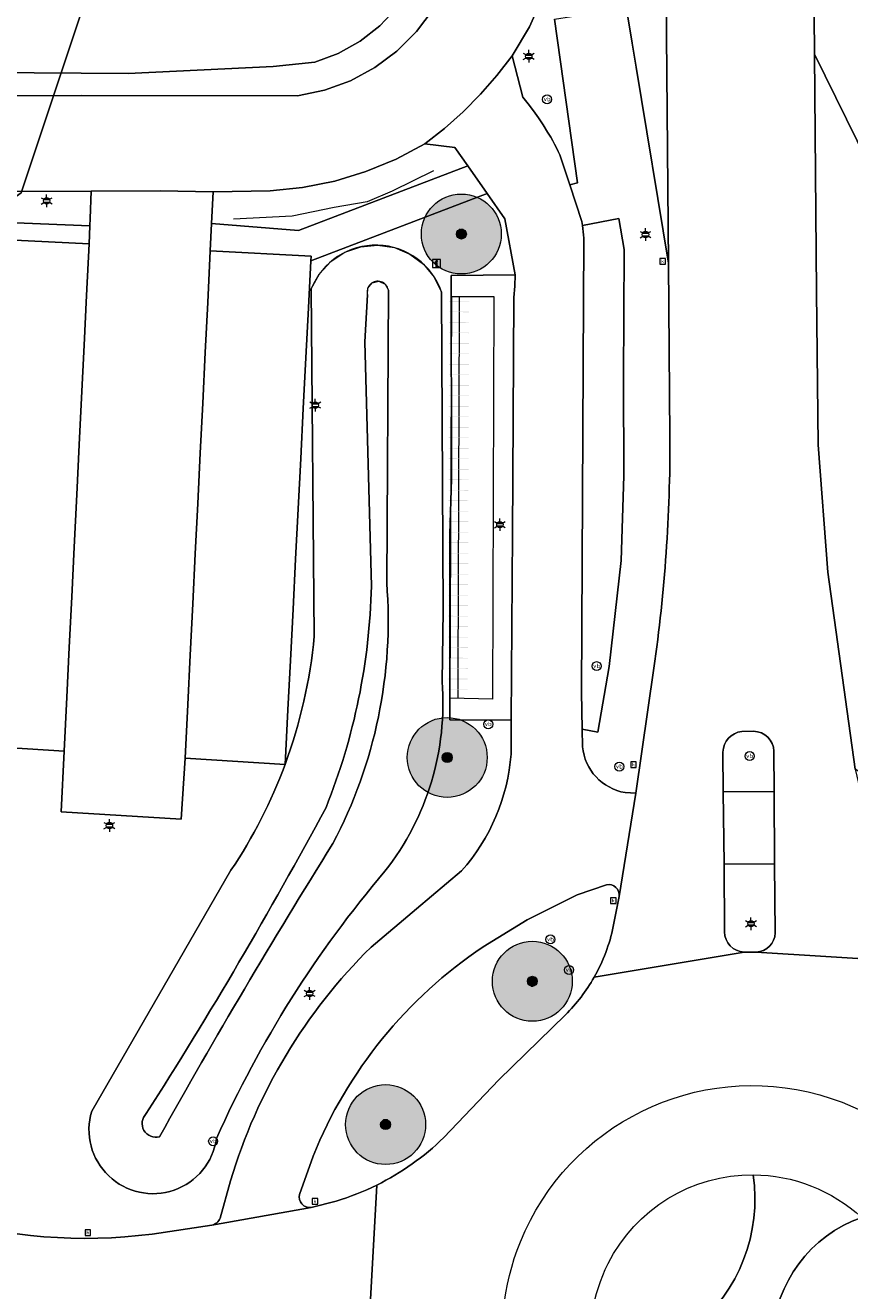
# Model space of a CAD drawing. Header units: metres. Extents: x 163543 to 168130, y 402678 to 405437.
# Tile 250 of 256: x 167478 to 167519, y 405027 to 405090. Entities that reach past the tile are written whole.
import ezdxf
from ezdxf.enums import TextEntityAlignment as Align

# ---------------------------------------------------------------- set-up
doc = ezdxf.new("R2010")
doc.units = ezdxf.units.M
doc.layers.get('0').update_dxf_attribs({"lineweight": 25})
for name, color, linetype, lineweight in [('X-CA190022.004-UO-BGT_Ondergrond$0$GE_203_VGOHaag_Lijn_GEM', 253, 'X-CA190022.004-UO-BGT_Ondergrond$0$Heg', 9), ('X-CA190022.004-UO-BGT_Ondergrond$0$GE_231_Fietsenrek_Lijn_GEM', 253, 'Continuous', 9), ('X-CA190022.004-UO-BGT_Ondergrond$0$GE_244_Taludlijn_Lijn_GEM', 253, 'Continuous', 9), ('X-CA190022.004-UO-BGT_Ondergrond$0$GE_301_WGDOVbaan_Vlak_GEM', 253, 'Continuous', 9), ('X-CA190022.004-UO-BGT_Ondergrond$0$GE_314_WGDRijbaanLokaleweg_Vlak_GEM', 253, 'Continuous', 9), ('X-CA190022.004-UO-BGT_Ondergrond$0$GE_316_WGDFietspad_Vlak_GEM', 253, 'Continuous', 9), ('X-CA190022.004-UO-BGT_Ondergrond$0$GE_317_WGDVoetpad_Vlak_GEM', 253, 'Continuous', 9), ('X-CA190022.004-UO-BGT_Ondergrond$0$GE_320_WGDParkeervlak_Vlak_GEM', 253, 'Continuous', 9), ('X-CA190022.004-UO-BGT_Ondergrond$0$GE_353_OWGVerkeerseiland_openverharding_GEM', 253, 'Continuous', 9), ('X-CA190022.004-UO-BGT_Ondergrond$0$GE_354_OWGVerkeerseiland_halfverhard_Vlak_GEM', 253, 'Continuous', 9), ('X-CA190022.004-UO-BGT_Ondergrond$0$GE_363_OWGBerm_openverharding_Vlak_GEM', 253, 'Continuous', 9), ('X-CA190022.004-UO-BGT_Ondergrond$0$GE_364_OWGBerm_halfverhard_Vlak_GEM', 253, 'Continuous', 9), ('X-CA190022.004-UO-BGT_Ondergrond$0$GE_367_OWGBerm_groenvoorziening_grasenk_GEM', 253, 'Continuous', 9), ('X-CA190022.004-UO-BGT_Ondergrond$0$GE_477_BTDGroenvoorziening_Vlak_GEM', 253, 'Continuous', 9), ('X-CA190022.004-UO-BGT_Ondergrond$0$GE_491_VGOHaag_Inrichtend_Vlak_GEM', 253, 'Continuous', 9), ('X-CA190022.004-UO-BGT_Ondergrond$0$GE_632_GBILuifel_Inrichtend_Vlak_GEM', 253, 'Continuous', 9), ('X-CA190022.004-UO-BGT_Ondergrond$0$GE_811_BRDInformatiebord_Punt_GEM', 253, 'Continuous', 9), ('X-CA190022.004-UO-BGT_Ondergrond$0$GE_814_BRDVerkeersbord_Punt_GEM', 253, 'Continuous', 9), ('X-CA190022.004-UO-BGT_Ondergrond$0$GE_861_PALLichtmast_Punt_GEM', 253, 'Continuous', 9), ('X-CA190022.004-UO-BGT_Ondergrond$0$GE_886_PutKolk_Punt_GEM', 253, 'Continuous', 9), ('X-CA190022.004-UO-BGT_Ondergrond$0$N-WE-IE-MEUBILAIR_WEGMEUBILAIR_VERKEERSBORD-S', 253, 'Continuous', 9), ('X-CA190022.004-UO-DWM_Beplanting$0$B-WE-GR-BOOM-S AFKOMSTIG UIT BGT', 252, 'Continuous', 0), ('X-CA190022.004-UO-KAD_Percelen$0$B-WE-KG-GRENS_PERCEEL-GV', 150, 'Continuous', 9)]:
    doc.layers.add(name, color=color, linetype=linetype, lineweight=lineweight)
doc.layers.add('X-CA190022.004-UO-DWM_Beplanting$0$B-WE-GR-BOOM-S AFKOMSTIG UIT BOMENBESTAND GEMEENTE', color=252, linetype='Continuous')
doc.layers.add('X-CA190022.004-UO-DWM_Beplanting$0$N-GV-GR-GRAS-A-200', color=7, linetype='Continuous')
doc.styles.add('X-CA190022.004-UO-BGT_Ondergrond$0$NLCS-ISO', font='NLCS-ISO.ttf')
doc.linetypes.add('X-CA190022.004-UO-BGT_Ondergrond$0$Heg', pattern='A,5,-1.5,[2,dgnlstyle-meierijstad.shx,S=0.007937,R=45,X=0,Y=0],-1.5', length=8)

# ---------------------------------------------------------------- blocks, each defined once
blk = doc.blocks.new('X-CA190022.004-UO-BGT_Ondergrond$0$SRI-KOLK-SO')
at = {"color": 0, "linetype": 'ByBlock', "lineweight": 18}
blk.add_lwpolyline([(-1.125, -1.125), (1.125, -1.125), (1.125, 1.125), (-1.125, 1.125)], close=True, dxfattribs=at)
at = {"color": 0, "linetype": 'ByBlock', "lineweight": 18, "style": 'X-CA190022.004-UO-BGT_Ondergrond$0$NLCS-ISO'}
blk.add_text('k', height=1.5, dxfattribs=at).set_placement((0, 0), align=Align.MIDDLE_CENTER)
blk = doc.blocks.new('X-CA190022.004-UO-BGT_Ondergrond$0$IMGEOKolk')
at = {"xscale": 5, "yscale": 5, "zscale": 5}
blk.add_blockref('X-CA190022.004-UO-BGT_Ondergrond$0$SRI-KOLK-SO', (0, 0), dxfattribs=at)
blk = doc.blocks.new('X-CA190022.004-UO-BGT_Ondergrond$0$N-SIE-WEG_LICHTMAST-SO')
h = blk.add_hatch(color=256)
h.paths.add_polyline_path([(1.16, 0.5, 0.658505), (-1.16, 0.5)])
h.paths.add_polyline_path([(-1.16, -0.5, 0.658505), (1.16, -0.5)])
at = {"flags": 128}
for points in [[(-2.19, 1.27), (-1.1, 0.63)], [(-1.16, 0.5), (1.16, 0.5)], [(0, 1.27), (0, 2.53)], [(1.1, 0.63), (2.19, 1.27)], [(-2.19, -1.27), (-1.1, -0.63)], [(-1.16, -0.5), (1.16, -0.5)], [(0, -1.27), (0, -2.53)], [(2.19, -1.27), (1.1, -0.63)]]:
    blk.add_lwpolyline(points, dxfattribs=at)
at = {"ltscale": 0.5}
blk.add_circle((0, 0), 1.27, dxfattribs=at)
at = {"style": 'X-CA190022.004-UO-BGT_Ondergrond$0$NLCS-ISO'}
blk.add_attdef('TYPE', text='', height=1.8, dxfattribs=at).set_placement((0, 2.53), align=Align.BOTTOM_CENTER)
blk = doc.blocks.new('X-CA190022.004-UO-BGT_Ondergrond$0$IMGEOLichtmastpaal')
at = {"xscale": 5, "yscale": 5, "zscale": 5}
blk.add_blockref('X-CA190022.004-UO-BGT_Ondergrond$0$N-SIE-WEG_LICHTMAST-SO', (0, 6.4), dxfattribs=at)
blk = doc.blocks.new('X-CA190022.004-UO-BGT_Ondergrond$0$SIE-WEG_PAAL_VERKEERSBORD-SO')
at = {"linetype": 'ByBlock', "lineweight": 18}
blk.add_circle((0, 0), 1.5, dxfattribs=at)
at = {"linetype": 'ByBlock', "lineweight": 18, "style": 'X-CA190022.004-UO-BGT_Ondergrond$0$NLCS-ISO'}
blk.add_text('vb', height=1.5, dxfattribs=at).set_placement((0, 0.13), align=Align.MIDDLE_CENTER)
blk = doc.blocks.new('X-CA190022.004-UO-BGT_Ondergrond$0$IMGEOVerkeersbord')
at = {"xscale": 5, "yscale": 5, "zscale": 5}
blk.add_blockref('X-CA190022.004-UO-BGT_Ondergrond$0$SIE-WEG_PAAL_VERKEERSBORD-SO', (0, 0), dxfattribs=at)
blk = doc.blocks.new('X-CA190022.004-UO-BGT_Ondergrond$0$SIE-WEG_VERKEERSBORD_INFORMATIE-SO')
at = {"linetype": 'ByBlock', "lineweight": 18}
h = blk.add_hatch(color=0, dxfattribs=at)
h.dxf.hatch_style = 1
h.paths.add_polyline_path([(0.32, 0.49), (-0.82, 0.49), (-0.82, 0.19), (-0.32, 0.19), (-0.32, -1.62), (0.32, -1.62)])
h = blk.add_hatch(color=0, dxfattribs=at)
h.dxf.hatch_style = 1
edge = h.paths.add_edge_path()
edge.add_arc((0, 1.25), 0.373, 0, 360)
at = {"color": 0, "linetype": 'ByBlock', "lineweight": 18}
for points in [[(-2, -2), (2, -2), (2, 2), (-2, 2)], [(0.32, 0.49), (-0.82, 0.49), (-0.82, 0.19), (-0.32, 0.19), (-0.32, -1.62), (0.32, -1.62)]]:
    blk.add_lwpolyline(points, close=True, dxfattribs=at)
blk.add_circle((0, 1.25), 0.373, dxfattribs=at)
blk = doc.blocks.new('X-CA190022.004-UO-BGT_Ondergrond$0$IMGEOInformatiebord')
at = {"layer": 'X-CA190022.004-UO-BGT_Ondergrond$0$N-WE-IE-MEUBILAIR_WEGMEUBILAIR_VERKEERSBORD-S', "xscale": 5, "yscale": 5, "zscale": 5}
blk.add_blockref('X-CA190022.004-UO-BGT_Ondergrond$0$SIE-WEG_VERKEERSBORD_INFORMATIE-SO', (0, 0), dxfattribs=at)
blk = doc.blocks.new('X-CA190022.004-UO-DWM_Beplanting$0$SGR-BOOM_01-SO')
at = {"linetype": 'ByBlock', "lineweight": 18}
h = blk.add_hatch(color=0, dxfattribs=at)
h.dxf.hatch_style = 1
edge = h.paths.add_edge_path()
edge.add_arc((0, 0), 0.25, 0, 360)
at = {"color": 0, "linetype": 'ByBlock', "lineweight": 18}
for radius in [2, 0.25]:
    blk.add_circle((0, 0), radius, dxfattribs=at)
blk = doc.blocks.new('X-CA190022.004-UO-DWM_Beplanting$0$IMGEOBoom')
at = {"transparency": 33554457}
h = blk.add_hatch(color=256, dxfattribs=at)
h.dxf.hatch_style = 1
edge = h.paths.add_edge_path()
edge.add_arc((0, 0), 100, 0, 360)
edge = h.paths.add_edge_path(flags=17)
edge.add_arc((0, 0), 12.5, 0, 360)
h = blk.add_hatch()
h.set_pattern_fill('ANGLE', color=256)
h.set_pattern_definition([(0, (0, 0), (0, 6.985), [5.08, -1.905]), (90, (0, 0), (-6.985, 4e-16), [5.08, -1.905])])
edge = h.paths.add_edge_path(flags=17)
edge.add_arc((0, 0), 12.5, 0, 360)
at = {"layer": 'X-CA190022.004-UO-DWM_Beplanting$0$N-GV-GR-GRAS-A-200'}
h = blk.add_hatch(color=256, dxfattribs=at)
h.dxf.hatch_style = 1
edge = h.paths.add_edge_path(flags=17)
edge.add_arc((0, 0), 12.5, 0, 360)
at = {"xscale": 50, "yscale": 50, "zscale": 50}
blk.add_blockref('X-CA190022.004-UO-DWM_Beplanting$0$SGR-BOOM_01-SO', (0, 0), dxfattribs=at)

msp = doc.modelspace()

# ---------------------------------------------------------------- linework, layer by layer
at = {"layer": 'X-CA190022.004-UO-BGT_Ondergrond$0$GE_203_VGOHaag_Lijn_GEM'}
for p, q in [((167498.345, 405082.93), (167496.292, 405081.908)), ((167496.292, 405081.908), (167495.031, 405081.368)), ((167493.374, 405081.094), (167491.279, 405080.667)), ((167495.031, 405081.368), (167493.374, 405081.094)), ((167491.279, 405080.667), (167488.346, 405080.504))]:
    msp.add_line(p, q, dxfattribs=at)
at = {"layer": 'X-CA190022.004-UO-BGT_Ondergrond$0$GE_231_Fietsenrek_Lijn_GEM'}
for p, q in [((167499.639, 405076.655), (167499.638, 405076.405)), ((167499.637, 405076.13), (167499.636, 405075.88)), ((167499.638, 405076.38), (167499.637, 405076.13)), ((167499.634, 405075.33), (167499.633, 405075.08)), ((167499.635, 405075.605), (167499.634, 405075.355)), ((167499.636, 405075.855), (167499.635, 405075.605)), ((167499.632, 405074.805), (167499.631, 405074.555)), ((167499.633, 405075.08), (167499.632, 405074.83)), ((167499.629, 405074.03), (167499.628, 405073.78)), ((167499.63, 405074.28), (167499.629, 405074.03)), ((167499.631, 405074.555), (167499.63, 405074.305)), ((167499.627, 405073.505), (167499.626, 405073.255)), ((167499.628, 405073.755), (167499.627, 405073.505)), ((167499.626, 405073.23), (167499.625, 405072.98)), ((167499.625, 405072.98), (167499.625, 405072.73)), ((167499.623, 405072.18), (167499.622, 405071.93)), ((167499.624, 405072.455), (167499.623, 405072.205)), ((167499.624, 405072.705), (167499.624, 405072.455)), ((167499.621, 405071.655), (167499.62, 405071.405)), ((167499.622, 405071.93), (167499.621, 405071.68)), ((167499.618, 405070.88), (167499.617, 405070.63)), ((167499.619, 405071.13), (167499.618, 405070.88)), ((167499.62, 405071.405), (167499.619, 405071.155)), ((167499.616, 405070.355), (167499.615, 405070.105)), ((167499.617, 405070.605), (167499.616, 405070.355)), ((167499.614, 405069.83), (167499.613, 405069.58)), ((167499.615, 405070.08), (167499.614, 405069.83)), ((167499.611, 405069.03), (167499.61, 405068.78)), ((167499.612, 405069.305), (167499.611, 405069.055)), ((167499.613, 405069.555), (167499.612, 405069.305)), ((167499.609, 405068.505), (167499.608, 405068.255)), ((167499.61, 405068.78), (167499.609, 405068.53)), ((167499.606, 405067.73), (167499.605, 405067.48)), ((167499.607, 405067.98), (167499.606, 405067.73)), ((167499.608, 405068.255), (167499.607, 405068.005)), ((167499.604, 405067.205), (167499.603, 405066.955)), ((167499.605, 405067.455), (167499.604, 405067.205)), ((167499.602, 405066.68), (167499.601, 405066.43)), ((167499.603, 405066.93), (167499.602, 405066.68)), ((167499.599, 405065.88), (167499.598, 405065.63)), ((167499.6, 405066.155), (167499.599, 405065.905)), ((167499.601, 405066.405), (167499.6, 405066.155)), ((167499.597, 405065.355), (167499.597, 405065.105)), ((167499.598, 405065.63), (167499.598, 405065.38)), ((167499.595, 405064.58), (167499.594, 405064.33)), ((167499.596, 405064.83), (167499.595, 405064.58)), ((167499.597, 405065.105), (167499.596, 405064.855)), ((167499.593, 405064.055), (167499.592, 405063.805)), ((167499.594, 405064.305), (167499.593, 405064.055)), ((167499.59, 405063.255), (167499.589, 405063.005)), ((167499.591, 405063.53), (167499.59, 405063.28)), ((167499.592, 405063.78), (167499.591, 405063.53)), ((167499.588, 405062.73), (167499.587, 405062.48)), ((167499.589, 405063.005), (167499.588, 405062.755)), ((167499.586, 405062.205), (167499.585, 405061.955)), ((167499.587, 405062.48), (167499.586, 405062.23)), ((167499.583, 405061.43), (167499.582, 405061.18)), ((167499.584, 405061.68), (167499.583, 405061.43)), ((167499.585, 405061.955), (167499.584, 405061.705)), ((167499.581, 405060.905), (167499.58, 405060.655)), ((167499.582, 405061.155), (167499.581, 405060.905)), ((167499.578, 405060.105), (167499.577, 405059.855)), ((167499.579, 405060.38), (167499.578, 405060.13)), ((167499.58, 405060.63), (167499.579, 405060.38)), ((167499.576, 405059.58), (167499.575, 405059.33)), ((167499.577, 405059.855), (167499.576, 405059.605)), ((167499.574, 405059.055), (167499.573, 405058.805)), ((167499.575, 405059.33), (167499.574, 405059.08)), ((167499.572, 405058.53), (167499.571, 405058.28)), ((167499.571, 405058.28), (167499.571, 405058.03)), ((167499.573, 405058.805), (167499.572, 405058.555)), ((167499.57, 405057.755), (167499.569, 405057.505)), ((167499.57, 405058.005), (167499.57, 405057.755)), ((167499.567, 405056.955), (167499.566, 405056.705)), ((167499.568, 405057.23), (167499.567, 405056.98)), ((167499.568, 405057.48), (167499.568, 405057.23)), ((167499.566, 405056.705), (167499.565, 405056.529))]:
    msp.add_line(p, q, dxfattribs=at)
at = {"layer": 'X-CA190022.004-UO-BGT_Ondergrond$0$GE_231_Fietsenrek_Lijn_GEM', "extrusion": (0, 0, -1)}
for points in [[(-167500.138, 405076.403), (-167500.138, 405076.378), (-167499.138, 405076.407), (-167499.138, 405076.382)], [(-167500.134, 405075.353), (-167500.134, 405075.328), (-167499.134, 405075.357), (-167499.134, 405075.332)], [(-167500.136, 405075.878), (-167500.136, 405075.853), (-167499.136, 405075.882), (-167499.136, 405075.857)], [(-167500.132, 405074.828), (-167500.132, 405074.803), (-167499.132, 405074.832), (-167499.132, 405074.807)], [(-167500.123, 405072.203), (-167500.123, 405072.178), (-167499.123, 405072.207), (-167499.123, 405072.182)], [(-167500.125, 405072.728), (-167500.124, 405072.703), (-167499.125, 405072.732), (-167499.124, 405072.707)], [(-167500.121, 405071.678), (-167500.121, 405071.653), (-167499.121, 405071.682), (-167499.121, 405071.657)], [(-167500.119, 405071.153), (-167500.119, 405071.128), (-167499.119, 405071.157), (-167499.119, 405071.132)], [(-167500.117, 405070.628), (-167500.117, 405070.603), (-167499.117, 405070.632), (-167499.117, 405070.607)], [(-167500.113, 405069.578), (-167500.113, 405069.553), (-167499.113, 405069.582), (-167499.113, 405069.557)], [(-167500.115, 405070.103), (-167500.115, 405070.078), (-167499.115, 405070.107), (-167499.115, 405070.082)], [(-167500.105, 405067.478), (-167500.105, 405067.453), (-167499.105, 405067.482), (-167499.105, 405067.457)], [(-167500.101, 405066.428), (-167500.101, 405066.403), (-167499.101, 405066.432), (-167499.101, 405066.407)], [(-167500.103, 405066.953), (-167500.103, 405066.928), (-167499.103, 405066.957), (-167499.103, 405066.932)], [(-167500.099, 405065.903), (-167500.099, 405065.878), (-167499.099, 405065.907), (-167499.099, 405065.882)], [(-167500.098, 405065.378), (-167500.097, 405065.353), (-167499.098, 405065.382), (-167499.097, 405065.357)], [(-167500.096, 405064.853), (-167500.096, 405064.828), (-167499.096, 405064.857), (-167499.096, 405064.832)], [(-167500.094, 405064.328), (-167500.094, 405064.303), (-167499.094, 405064.332), (-167499.094, 405064.307)], [(-167500.086, 405062.228), (-167500.086, 405062.203), (-167499.086, 405062.232), (-167499.086, 405062.207)], [(-167500.084, 405061.703), (-167500.084, 405061.678), (-167499.084, 405061.707), (-167499.084, 405061.682)], [(-167500.082, 405061.178), (-167500.082, 405061.153), (-167499.082, 405061.182), (-167499.082, 405061.157)], [(-167500.078, 405060.128), (-167500.078, 405060.103), (-167499.078, 405060.132), (-167499.078, 405060.107)], [(-167500.08, 405060.653), (-167500.08, 405060.628), (-167499.08, 405060.657), (-167499.08, 405060.632)], [(-167500.076, 405059.603), (-167500.076, 405059.578), (-167499.076, 405059.607), (-167499.076, 405059.582)], [(-167500.074, 405059.078), (-167500.074, 405059.053), (-167499.074, 405059.082), (-167499.074, 405059.057)], [(-167500.067, 405056.978), (-167500.067, 405056.953), (-167499.067, 405056.982), (-167499.067, 405056.957)]]:
    msp.add_solid(points, dxfattribs=at)
at = {"layer": 'X-CA190022.004-UO-BGT_Ondergrond$0$GE_231_Fietsenrek_Lijn_GEM'}
for points in [[(167500.13, 405074.303), (167500.13, 405074.278), (167499.13, 405074.307), (167499.13, 405074.282)], [(167500.128, 405073.778), (167500.128, 405073.753), (167499.128, 405073.782), (167499.128, 405073.757)], [(167500.126, 405073.253), (167500.126, 405073.228), (167499.127, 405073.257), (167499.126, 405073.232)], [(167500.111, 405069.053), (167500.111, 405069.028), (167499.111, 405069.057), (167499.111, 405069.032)], [(167500.109, 405068.528), (167500.109, 405068.503), (167499.109, 405068.532), (167499.109, 405068.507)], [(167500.107, 405068.003), (167500.107, 405067.978), (167499.107, 405068.007), (167499.107, 405067.982)], [(167500.09, 405063.278), (167500.09, 405063.253), (167499.09, 405063.282), (167499.09, 405063.257)], [(167500.092, 405063.803), (167500.092, 405063.778), (167499.092, 405063.807), (167499.092, 405063.782)], [(167500.088, 405062.753), (167500.088, 405062.728), (167499.088, 405062.757), (167499.088, 405062.732)], [(167500.072, 405058.553), (167500.072, 405058.528), (167499.072, 405058.557), (167499.072, 405058.532)], [(167500.071, 405058.028), (167500.07, 405058.003), (167499.071, 405058.032), (167499.07, 405058.007)], [(167500.069, 405057.503), (167500.068, 405057.478), (167499.069, 405057.507), (167499.069, 405057.482)]]:
    msp.add_solid(points, dxfattribs=at)
at = {"layer": 'X-CA190022.004-UO-BGT_Ondergrond$0$GE_244_Taludlijn_Lijn_GEM'}
for p, q in [((167492.235, 405077.028), (167492.385, 405059.639)), ((167495.052, 405076.722), (167494.909, 405074.371)), ((167496.012, 405062.314), (167496.093, 405076.962)), ((167498.838, 405060.921), (167498.758, 405076.851)), ((167494.909, 405074.371), (167495.242, 405062.148)), ((167498.778, 405057.363), (167498.838, 405060.921)), ((167488.218, 405047.921), (167481.25, 405035.865))]:
    msp.add_line(p, q, dxfattribs=at)
for centre, radius, start, end in [((167495.464, 405075.73), 3.48, 18.79487, 158.09648), ((167495.566, 405076.869), 0.535, 9.99889, 195.96622), ((167472.16, 405060.428), 23.926, 332.17468, 4.5209), ((167485.209, 405056.268), 13.613, 321.92282, 4.61556), ((167484.319, 405034.94), 3.205, 163.22656, 352.11059), ((167484.462, 405035.251), 0.689, 134.70235, 285.54445)]:
    msp.add_arc(centre, radius, start, end, dxfattribs=at)
at = {"layer": 'X-CA190022.004-UO-BGT_Ondergrond$0$GE_244_Taludlijn_Lijn_GEM', "extrusion": (0, 0, -1)}
for centre, radius, start, end in [((-167463.495, 405062.869), 31.755, 181.30086, 201.82549), ((-167467.287, 405061.961), 25.205, 185.28568, 200.29122), ((-167467.307, 405061.958), 25.185, 200.3, 213.87197), ((-167285.247, 405162.724), 235.836, 208.25963, 212.57728), ((-167783.679, 404867.722), 342.439, 29.16244, 32.01443), ((-167538.251, 405011.842), 55.585, 24.05631, 40.40627)]:
    msp.add_arc(centre, radius, start, end, dxfattribs=at)
at = {"layer": 'X-CA190022.004-UO-BGT_Ondergrond$0$GE_301_WGDOVbaan_Vlak_GEM', "flags": 128}
for points in [[(167509.522, 405144.842), (167510.107, 405078.31), (167508.49, 405088.124), (167508.292, 405089.323), (167507.108, 405096.511), (167507.094, 405096.593), (167506.947, 405113.818), (167506.881, 405121.559), (167506.879, 405121.754), (167509.522, 405144.842)], [(167520.076, 405083.344), (167520.419, 405052.36), (167519.453, 405052.975), (167518.086, 405062.836), (167517.603, 405069.217), (167517.52, 405076.87), (167517.418, 405088.761), (167520.076, 405083.344)]]:
    msp.add_lwpolyline(points, dxfattribs=at)
at = {"layer": 'X-CA190022.004-UO-BGT_Ondergrond$0$GE_314_WGDRijbaanLokaleweg_Vlak_GEM', "flags": 128}
for points in [[(167510.184, 405069.6), (167510.107, 405078.31), (167509.522, 405144.842), (167507.597, 405363.539), (167507.592, 405364.076), (167507.398, 405382.549), (167507.024, 405414.148), (167506.028, 405423.74), (167505.668, 405428.949), (167505.638, 405432.113), (167515.414, 405434.619), (167515.5, 405425.926), (167515.508, 405425.169), (167514.79, 405418.771), (167514.456, 405416.675), (167514.807, 405382.662), (167514.338, 405364.285), (167514.426, 405359.361), (167516.231, 405258.036)], [(167516.231, 405258.036), (167516.034, 405249.847), (167517.418, 405088.761), (167517.52, 405076.87), (167517.603, 405069.217), (167518.086, 405062.836), (167519.453, 405052.975), (167520.586, 405048.189)], [(167503.847, 405091.691), (167503.155, 405090.139), (167502.289, 405088.677), (167501.527, 405087.695), (167500.706, 405086.762)], [(167500.706, 405086.762), (167499.83, 405085.88), (167498.902, 405085.054), (167497.925, 405084.286), (167496.482, 405083.517), (167494.971, 405082.89), (167493.407, 405082.412), (167491.805, 405082.088), (167490.178, 405081.92), (167487.334, 405081.882), (167484.674, 405081.935), (167481.226, 405081.911), (167466.957, 405081.865), (167466.885, 405086.654), (167480.761, 405086.694), (167491.542, 405086.675), (167492.896, 405086.961), (167494.195, 405087.437), (167495.413, 405088.094), (167496.524, 405088.92), (167497.505, 405089.895), (167498.336, 405091.001)], [(167486.683, 405068.791), (167486.559, 405066.277), (167486.435, 405063.756), (167486.312, 405061.255), (167486.185, 405058.69), (167486.064, 405056.225), (167485.931, 405053.528), (167485.731, 405050.487), (167479.721, 405050.843), (167479.869, 405053.88), (167480.002, 405056.584), (167480.125, 405059.07), (167480.25, 405061.615), (167480.373, 405064.097), (167480.502, 405066.722), (167480.625, 405069.215), (167480.74, 405071.561), (167480.871, 405074.204), (167480.993, 405076.691), (167481.12, 405079.266), (167481.156, 405080.174), (167481.171, 405080.545), (167481.226, 405081.911), (167484.674, 405081.935), (167487.334, 405081.882), (167487.252, 405080.289), (167487.182, 405078.926), (167487.055, 405076.341), (167486.931, 405073.841), (167486.807, 405071.306), (167486.683, 405068.791)], [(167507.349, 405045.109), (167507.649, 405046.615), (167508.472, 405051.787), (167509.378, 405058.033)], [(167514.368, 405054.876), (167513.774, 405054.869)], [(167512.833, 405053.835), (167512.851, 405051.845), (167512.893, 405048.22), (167512.91, 405044.835)], [(167515.451, 405044.789), (167515.419, 405048.247), (167515.396, 405051.863), (167515.382, 405053.88)], [(167506.388, 405042.569), (167513.891, 405043.828), (167514.195, 405043.83), (167514.493, 405043.831), (167521.736, 405043.365)], [(167513.891, 405043.828), (167506.388, 405042.569)], [(167521.736, 405043.365), (167514.493, 405043.831)], [(167498.862, 405034.54), (167501.614, 405037.431), (167504.95, 405040.687)], [(167495.802, 405017.061), (167495.092, 405024.644), (167495.517, 405032.168)], [(167495.517, 405032.168), (167495.092, 405024.644), (167495.802, 405017.061)], [(167484.27, 405029.713), (167487.254, 405030.161), (167492.228, 405031.038), (167493.475, 405031.362)]]:
    msp.add_lwpolyline(points, dxfattribs=at)
at = {"layer": 'X-CA190022.004-UO-BGT_Ondergrond$0$GE_314_WGDRijbaanLokaleweg_Vlak_GEM'}
for centre, radius, start, end in [((167429.98, 405069.377), 80.204, 351.86879, 0.15924), ((167513.887, 405053.821), 1.054, 96.16384, 179.22813), ((167514.366, 405053.86), 1.016, 1.12773, 89.89843), ((167498.723, 405046.921), 8.814, 330.41411, 348.13797), ((167513.927, 405044.844), 1.017, 180.51785, 267.98355), ((167514.471, 405044.811), 0.981, 271.31233, 358.68767), ((167498.788, 405046.885), 8.74, 314.82977, 330.40473), ((167480.937, 405055.632), 26.132, 230.05602, 277.32754), ((167489.72, 405043.888), 13.075, 296.31918, 314.3631), ((167489.721, 405043.862), 13.052, 286.71541, 296.36399)]:
    msp.add_arc(centre, radius, start, end, dxfattribs=at)
at = {"layer": 'X-CA190022.004-UO-BGT_Ondergrond$0$GE_314_WGDRijbaanLokaleweg_Vlak_GEM', "extrusion": (0, 0, -1)}
for centre, start, end in [((-167514.301, 405024.629), 22.06674, 189.2064), ((-167514.301, 405024.628), 189.20042, 22.07272)]:
    msp.add_arc(centre, 12.515, start, end, dxfattribs=at)
at = {"layer": 'X-CA190022.004-UO-BGT_Ondergrond$0$GE_316_WGDFietspad_Vlak_GEM', "flags": 128}
for points in [[(167502.236, 405053.74), (167502.244, 405055.173), (167502.246, 405055.431), (167502.301, 405064.772), (167502.317, 405067.571), (167502.371, 405076.588), (167502.423, 405077.156), (167502.437, 405077.727), (167501.928, 405080.526), (167501.034, 405081.8), (167500.07, 405083.172), (167499.423, 405084.094), (167497.925, 405084.286), (167498.902, 405085.054), (167499.83, 405085.88), (167500.706, 405086.762), (167501.527, 405087.695), (167502.289, 405088.677), (167502.817, 405086.612), (167503.088, 405086.279), (167503.349, 405085.938), (167503.599, 405085.588), (167503.837, 405085.231), (167504.064, 405084.866), (167504.096, 405084.815), (167504.127, 405084.763), (167504.158, 405084.711), (167504.189, 405084.659), (167504.219, 405084.606), (167504.317, 405084.433), (167504.41, 405084.258), (167504.5, 405084.081), (167504.585, 405083.902), (167504.666, 405083.721), (167504.75, 405083.47), (167505.167, 405082.225), (167505.781, 405080.391), (167505.793, 405080.294), (167505.804, 405080.196), (167505.822, 405080.037), (167505.838, 405079.879), (167505.854, 405079.72), (167505.868, 405079.561), (167505.88, 405079.402), (167505.864, 405076.42)], [(167505.864, 405076.42), (167505.762, 405056.831), (167505.792, 405054.984), (167505.806, 405054.108)], [(167515.396, 405051.863), (167515.419, 405048.247), (167512.893, 405048.22), (167512.851, 405051.845), (167515.396, 405051.863)], [(167507.935, 405051.809), (167508.472, 405051.787), (167507.649, 405046.615)], [(167495.23, 405044.077), (167497.501, 405045.988), (167499.757, 405047.886)], [(167507.01, 405047.198), (167505.536, 405046.69), (167503.03, 405045.446), (167500.834, 405044.082)], [(167492.328, 405033.614), (167491.648, 405031.701)], [(167487.678, 405030.514), (167488.198, 405032.38)], [(167492.228, 405031.038), (167487.254, 405030.161)]]:
    msp.add_lwpolyline(points, dxfattribs=at)
at = {"layer": 'X-CA190022.004-UO-BGT_Ondergrond$0$GE_316_WGDFietspad_Vlak_GEM'}
for centre, radius, start, end in [((167508.381, 405054.357), 2.587, 185.53285, 260.0699), ((167492.245, 405054.519), 10.021, 318.55568, 355.54181), ((167507.11, 405046.666), 0.542, 354.62347, 100.62419), ((167513.518, 405025.085), 22.842, 123.73124, 158.0761), ((167492.177, 405031.579), 0.543, 166.97818, 275.38143), ((167487.139, 405030.73), 0.58, 281.40195, 338.156)]:
    msp.add_arc(centre, radius, start, end, dxfattribs=at)
at = {"layer": 'X-CA190022.004-UO-BGT_Ondergrond$0$GE_316_WGDFietspad_Vlak_GEM', "extrusion": (0, 0, -1)}
msp.add_arc((-167514.511, 405024.523), 27.461, 16.62484, 45.40203, dxfattribs=at)
at = {"layer": 'X-CA190022.004-UO-BGT_Ondergrond$0$GE_317_WGDVoetpad_Vlak_GEM', "flags": 128}
for points in [[(167505.806, 405054.108), (167505.792, 405054.984), (167506.578, 405054.841), (167507.144, 405058.116), (167507.735, 405063.418), (167507.87, 405067.669), (167507.862, 405072.519), (167507.896, 405078.997), (167507.631, 405080.545), (167505.804, 405080.196), (167505.793, 405080.294), (167505.781, 405080.391), (167505.167, 405082.225), (167505.562, 405082.32), (167504.403, 405090.512), (167505.26, 405090.655), (167504.752, 405106.419), (167504.609, 405121.565), (167506.881, 405121.559), (167506.947, 405113.818), (167507.094, 405096.593), (167507.108, 405096.511), (167508.292, 405089.323), (167508.49, 405088.124)], [(167508.49, 405088.124), (167510.107, 405078.31), (167510.184, 405069.6)], [(167501.034, 405081.8), (167492.214, 405078.431), (167492.226, 405078.658), (167487.182, 405078.926), (167487.252, 405080.289), (167491.605, 405079.941), (167500.07, 405083.172), (167501.034, 405081.8)], [(167481.12, 405079.266), (167476.025, 405079.521), (167475.956, 405078.004), (167473.481, 405078.003), (167465.539, 405077.999), (167463.566, 405077.998), (167459.879, 405077.996), (167460.997, 405078.869), (167461.977, 405079.633), (167463.558, 405079.635), (167465.53, 405079.638), (167474.462, 405079.652), (167476.621, 405080.357), (167481.156, 405080.174), (167481.12, 405079.266)], [(167509.378, 405058.033), (167508.472, 405051.787), (167507.935, 405051.809)]]:
    msp.add_lwpolyline(points, dxfattribs=at)
at = {"layer": 'X-CA190022.004-UO-BGT_Ondergrond$0$GE_317_WGDVoetpad_Vlak_GEM', "extrusion": (0, 0, -1)}
for centre, radius, start, end in [((-167429.98, 405069.377), 80.204, 179.84076, 188.13121), ((-167508.381, 405054.357), 2.587, 279.9301, 354.46715)]:
    msp.add_arc(centre, radius, start, end, dxfattribs=at)
at = {"layer": 'X-CA190022.004-UO-BGT_Ondergrond$0$GE_320_WGDParkeervlak_Vlak_GEM', "flags": 128}
for points in [[(167480.002, 405056.584), (167479.869, 405053.88), (167474.876, 405054.196), (167474.996, 405056.834), (167475.109, 405059.321), (167475.224, 405061.866), (167475.337, 405064.349), (167475.456, 405066.975), (167475.569, 405069.468), (167475.675, 405071.814), (167475.795, 405074.458), (167475.908, 405076.946), (167475.956, 405078.004), (167476.025, 405079.521), (167481.12, 405079.266), (167480.993, 405076.691), (167480.871, 405074.204), (167480.74, 405071.561), (167480.625, 405069.215), (167480.502, 405066.722), (167480.373, 405064.097), (167480.25, 405061.615), (167480.125, 405059.07), (167480.002, 405056.584)], [(167491.068, 405055.959), (167490.928, 405053.22), (167485.931, 405053.528), (167486.064, 405056.225), (167486.185, 405058.69), (167486.312, 405061.255), (167486.435, 405063.756), (167486.559, 405066.277), (167486.683, 405068.791), (167486.807, 405071.306), (167486.931, 405073.841), (167487.055, 405076.341), (167487.182, 405078.926), (167492.226, 405078.658), (167492.214, 405078.431), (167492.094, 405076.074), (167491.966, 405073.573), (167491.837, 405071.039), (167491.709, 405068.524), (167491.581, 405066.01), (167491.452, 405063.489), (167491.324, 405060.988), (167491.194, 405058.424), (167491.068, 405055.959)]]:
    msp.add_lwpolyline(points, dxfattribs=at)
at = {"layer": 'X-CA190022.004-UO-BGT_Ondergrond$0$GE_353_OWGVerkeerseiland_openverharding_GEM', "flags": 128}
for points in [[(167513.774, 405054.869), (167514.368, 405054.876)], [(167515.382, 405053.88), (167515.396, 405051.863), (167512.851, 405051.845), (167512.833, 405053.835)], [(167512.91, 405044.835), (167512.893, 405048.22), (167515.419, 405048.247)], [(167515.419, 405048.247), (167515.451, 405044.789)], [(167514.493, 405043.831), (167514.195, 405043.83), (167513.891, 405043.828)]]:
    msp.add_lwpolyline(points, dxfattribs=at)
at = {"layer": 'X-CA190022.004-UO-BGT_Ondergrond$0$GE_353_OWGVerkeerseiland_openverharding_GEM', "extrusion": (0, 0, -1)}
for centre, radius, start, end in [((-167513.887, 405053.821), 1.054, 0.77187, 83.83616), ((-167514.366, 405053.86), 1.016, 90.10157, 178.87227), ((-167513.927, 405044.844), 1.017, 272.01645, 359.48215), ((-167514.471, 405044.811), 0.981, 181.31233, 268.68767), ((-167514.301, 405024.629), 12.515, 22.06674, 189.2064), ((-167514.302, 405024.603), 8.079, 26.72063, 90.31304), ((-167514.3, 405024.596), 8.085, 90.32266, 132.64589), ((-167514.301, 405024.628), 12.515, 189.20042, 22.07272), ((-167514.307, 405024.601), 8.084, 350.20073, 26.71538)]:
    msp.add_arc(centre, radius, start, end, dxfattribs=at)
at = {"layer": 'X-CA190022.004-UO-BGT_Ondergrond$0$GE_354_OWGVerkeerseiland_halfverhard_Vlak_GEM', "extrusion": (0, 0, -1)}
for centre, radius, start, end in [((-167514.302, 405024.603), 8.079, 26.72063, 90.31304), ((-167506.047, 405031.465), 8.388, 171.66753, 230.63369), ((-167522, 405024.227), 6.696, 294.95552, 70.61841), ((-167514.307, 405024.601), 8.084, 350.20073, 26.71538)]:
    msp.add_arc(centre, radius, start, end, dxfattribs=at)
at = {"layer": 'X-CA190022.004-UO-BGT_Ondergrond$0$GE_363_OWGBerm_openverharding_Vlak_GEM', "flags": 128}
msp.add_lwpolyline([(167502.317, 405067.571), (167502.301, 405064.772), (167502.246, 405055.431), (167499.172, 405055.458), (167499.166, 405064.749), (167499.247, 405067.519), (167499.238, 405077.695), (167502.437, 405077.727), (167502.423, 405077.156), (167502.371, 405076.588), (167502.317, 405067.571)], dxfattribs=at)
at = {"layer": 'X-CA190022.004-UO-BGT_Ondergrond$0$GE_364_OWGBerm_halfverhard_Vlak_GEM', "flags": 128}
for points in [[(167504.403, 405090.512), (167505.562, 405082.32), (167505.167, 405082.225), (167504.75, 405083.47), (167504.666, 405083.721), (167504.585, 405083.902), (167504.5, 405084.081), (167504.41, 405084.258), (167504.317, 405084.433), (167504.219, 405084.606), (167504.189, 405084.659), (167504.158, 405084.711), (167504.127, 405084.763), (167504.096, 405084.815), (167504.064, 405084.866), (167503.837, 405085.231), (167503.599, 405085.588), (167503.349, 405085.938), (167503.088, 405086.279), (167502.817, 405086.612), (167502.289, 405088.677), (167503.155, 405090.139), (167503.847, 405091.691)], [(167498.336, 405091.001), (167497.505, 405089.895), (167496.524, 405088.92), (167495.413, 405088.094), (167494.195, 405087.437), (167492.896, 405086.961), (167491.542, 405086.675), (167480.761, 405086.694), (167466.885, 405086.654), (167466.882, 405086.888), (167467.18, 405086.889), (167466.573, 405087.914), (167483.071, 405087.806), (167490.331, 405088.145), (167492.41, 405088.373), (167493.583, 405088.805), (167494.675, 405089.412), (167495.661, 405090.18), (167496.517, 405091.09)], [(167507.862, 405072.519), (167507.87, 405067.669), (167507.735, 405063.418), (167507.144, 405058.116), (167506.578, 405054.841), (167505.792, 405054.984), (167505.762, 405056.831), (167505.864, 405076.42), (167505.88, 405079.402), (167505.868, 405079.561), (167505.854, 405079.72), (167505.838, 405079.879), (167505.822, 405080.037), (167505.804, 405080.196), (167507.631, 405080.545), (167507.896, 405078.997), (167507.862, 405072.519)]]:
    msp.add_lwpolyline(points, dxfattribs=at)
at = {"layer": 'X-CA190022.004-UO-BGT_Ondergrond$0$GE_367_OWGBerm_groenvoorziening_grasenk_GEM', "flags": 128}
for points in [[(167529.832, 405059.544), (167526.046, 405059.532), (167525.971, 405068.069), (167522.381, 405068.067), (167522.352, 405069.26), (167524.182, 405069.255), (167523.997, 405078.402), (167522.277, 405078.297), (167522.198, 405083.443), (167520.075, 405083.389), (167520.076, 405083.344), (167517.418, 405088.761), (167516.034, 405249.847), (167516.231, 405258.036), (167516.705, 405261.979), (167517.945, 405270.77)], [(167496.517, 405091.09), (167495.661, 405090.18), (167494.675, 405089.412), (167493.583, 405088.805), (167492.41, 405088.373), (167490.331, 405088.145), (167483.071, 405087.806), (167466.573, 405087.914), (167465.49, 405087.938), (167463.517, 405087.981), (167460.5, 405088.047), (167455.223, 405092.779)], [(167500.07, 405083.172), (167491.605, 405079.941), (167487.252, 405080.289), (167487.334, 405081.882), (167490.178, 405081.92), (167491.805, 405082.088), (167493.407, 405082.412), (167494.971, 405082.89), (167496.482, 405083.517), (167497.925, 405084.286), (167499.423, 405084.094), (167500.07, 405083.172)], [(167481.226, 405081.911), (167481.171, 405080.545), (167481.156, 405080.174), (167476.621, 405080.357), (167474.462, 405079.652), (167465.53, 405079.638), (167463.558, 405079.635), (167461.977, 405079.633), (167463.552, 405080.862), (167464.605, 405081.684), (167465.52, 405081.701), (167465.938, 405081.708), (167466.959, 405081.727), (167466.957, 405081.865), (167481.226, 405081.911)], [(167490.928, 405053.22), (167491.068, 405055.959), (167491.194, 405058.424), (167491.324, 405060.988), (167491.452, 405063.489), (167491.581, 405066.01), (167491.709, 405068.524), (167491.837, 405071.039), (167491.966, 405073.573), (167492.094, 405076.074), (167492.214, 405078.431), (167501.034, 405081.8), (167501.928, 405080.526), (167502.437, 405077.727), (167499.238, 405077.695), (167499.247, 405067.519), (167499.166, 405064.749), (167499.172, 405055.458), (167502.246, 405055.431), (167502.244, 405055.173), (167502.236, 405053.74)], [(167492.385, 405059.639), (167492.235, 405077.028), (167492.642, 405077.767), (167493.216, 405078.386), (167493.922, 405078.849), (167494.718, 405079.129), (167495.558, 405079.208), (167496.393, 405079.083), (167497.173, 405078.761), (167497.852, 405078.261), (167498.391, 405077.611), (167498.758, 405076.851), (167498.838, 405060.921), (167498.778, 405057.363)], [(167492.385, 405059.639), (167492.235, 405077.028), (167492.642, 405077.767), (167493.216, 405078.386), (167493.922, 405078.849), (167494.718, 405079.129), (167495.558, 405079.208), (167496.393, 405079.083), (167497.173, 405078.761), (167497.852, 405078.261), (167498.391, 405077.611), (167498.758, 405076.851), (167498.838, 405060.921), (167498.778, 405057.363)], [(167495.242, 405062.148), (167494.909, 405074.371), (167495.052, 405076.722), (167495.068, 405077.063), (167495.286, 405077.325), (167495.619, 405077.401), (167495.93, 405077.262), (167496.093, 405076.962)], [(167495.242, 405062.148), (167494.909, 405074.371), (167495.052, 405076.722), (167495.068, 405077.063), (167495.286, 405077.325), (167495.619, 405077.401), (167495.93, 405077.262), (167496.093, 405076.962), (167496.012, 405062.314)], [(167496.093, 405076.962), (167496.012, 405062.314)], [(167474.876, 405054.196), (167479.869, 405053.88), (167479.721, 405050.843), (167485.731, 405050.487), (167485.931, 405053.528), (167490.928, 405053.22)], [(167481.25, 405035.865), (167488.218, 405047.921)], [(167481.25, 405035.865), (167488.218, 405047.921)], [(167499.757, 405047.886), (167497.501, 405045.988), (167495.23, 405044.077)], [(167500.834, 405044.082), (167503.03, 405045.446), (167505.536, 405046.69), (167507.01, 405047.198)], [(167507.649, 405046.615), (167507.349, 405045.109)], [(167504.95, 405040.687), (167501.614, 405037.431), (167498.862, 405034.54)], [(167491.648, 405031.701), (167492.328, 405033.614)], [(167488.198, 405032.38), (167487.678, 405030.514)], [(167493.475, 405031.362), (167492.228, 405031.038)], [(167487.254, 405030.161), (167484.27, 405029.713)]]:
    msp.add_lwpolyline(points, dxfattribs=at)
at = {"layer": 'X-CA190022.004-UO-BGT_Ondergrond$0$GE_367_OWGBerm_groenvoorziening_grasenk_GEM'}
for centre, radius, start, end in [((167463.495, 405062.869), 31.755, 338.17451, 358.69914), ((167463.495, 405062.869), 31.755, 338.17451, 358.69914), ((167467.287, 405061.961), 25.205, 339.70878, 354.71432), ((167467.287, 405061.961), 25.205, 339.70878, 354.71432), ((167467.307, 405061.958), 25.185, 326.12803, 339.7), ((167467.307, 405061.958), 25.185, 326.12803, 339.7), ((167285.247, 405162.724), 235.836, 327.42272, 331.74037), ((167285.247, 405162.724), 235.836, 327.42272, 331.74037), ((167783.679, 404867.722), 342.439, 147.98557, 150.83756), ((167783.679, 404867.722), 342.439, 147.98557, 150.83756), ((167538.251, 405011.842), 55.585, 139.59373, 155.94369), ((167538.251, 405011.842), 55.585, 139.59373, 155.94369), ((167514.511, 405024.523), 27.461, 134.59797, 163.37516)]:
    msp.add_arc(centre, radius, start, end, dxfattribs=at)
at = {"layer": 'X-CA190022.004-UO-BGT_Ondergrond$0$GE_367_OWGBerm_groenvoorziening_grasenk_GEM', "extrusion": (0, 0, -1)}
for centre, radius, start, end in [((-167472.16, 405060.428), 23.926, 175.4791, 207.82532), ((-167472.16, 405060.428), 23.926, 175.4791, 207.82532), ((-167485.209, 405056.268), 13.613, 175.38444, 218.07718), ((-167485.209, 405056.268), 13.613, 175.38444, 218.07718), ((-167492.245, 405054.519), 10.021, 184.45819, 221.44432), ((-167507.11, 405046.666), 0.542, 79.37581, 185.37653), ((-167498.723, 405046.921), 8.814, 191.86203, 209.58589), ((-167513.518, 405025.085), 22.842, 21.9239, 56.26876), ((-167498.788, 405046.885), 8.74, 209.59527, 225.17023), ((-167480.937, 405055.632), 26.132, 262.67246, 309.94398), ((-167484.319, 405034.94), 3.205, 187.88941, 16.77344), ((-167484.319, 405034.94), 3.205, 187.88941, 16.77344), ((-167484.462, 405035.251), 0.689, 254.45555, 45.29765), ((-167484.462, 405035.251), 0.689, 254.45555, 45.29765), ((-167489.72, 405043.888), 13.075, 225.6369, 243.68082), ((-167492.177, 405031.579), 0.543, 264.61857, 13.02182), ((-167489.721, 405043.862), 13.052, 243.63601, 253.28459), ((-167487.139, 405030.73), 0.58, 201.844, 258.59805)]:
    msp.add_arc(centre, radius, start, end, dxfattribs=at)
at = {"layer": 'X-CA190022.004-UO-BGT_Ondergrond$0$GE_477_BTDGroenvoorziening_Vlak_GEM'}
for centre, radius, start, end in [((167506.047, 405031.465), 8.388, 309.36631, 8.33247), ((167522, 405024.227), 6.696, 109.38159, 245.04448)]:
    msp.add_arc(centre, radius, start, end, dxfattribs=at)
at = {"layer": 'X-CA190022.004-UO-BGT_Ondergrond$0$GE_477_BTDGroenvoorziening_Vlak_GEM', "extrusion": (0, 0, -1)}
msp.add_arc((-167514.3, 405024.596), 8.085, 90.32266, 132.64589, dxfattribs=at)
at = {"layer": 'X-CA190022.004-UO-BGT_Ondergrond$0$GE_491_VGOHaag_Inrichtend_Vlak_GEM'}
for centre, radius, start, end in [((167506.047, 405031.465), 8.388, 309.36631, 8.33247), ((167522, 405024.227), 6.696, 109.38159, 245.04448)]:
    msp.add_arc(centre, radius, start, end, dxfattribs=at)
at = {"layer": 'X-CA190022.004-UO-BGT_Ondergrond$0$GE_491_VGOHaag_Inrichtend_Vlak_GEM', "extrusion": (0, 0, -1)}
msp.add_arc((-167514.3, 405024.596), 8.085, 90.32266, 132.64589, dxfattribs=at)
at = {"layer": 'X-CA190022.004-UO-BGT_Ondergrond$0$GE_632_GBILuifel_Inrichtend_Vlak_GEM', "flags": 128}
msp.add_lwpolyline([(167501.378, 405076.632), (167501.302, 405056.483), (167499.183, 405056.528), (167499.27, 405076.641), (167501.378, 405076.632)], dxfattribs=at)
at = {"layer": 'X-CA190022.004-UO-KAD_Percelen$0$B-WE-KG-GRENS_PERCEEL-GV', "flags": 128}
for points in [[(167475.917, 405301.544), (167477.158, 405285.56), (167479.24, 405252.939), (167480.321, 405228.806), (167481.614, 405203.836), (167482.902, 405178.866), (167484.303, 405153.907), (167485.271, 405135.099), (167485.585, 405129.002), (167485.244, 405104.411), (167477.729, 405081.826), (167473.792, 405079.021), (167477.136, 405076.486), (167475.095, 405045.243), (167471.253, 405041.973), (167463.075, 405042.425), (167459.05, 405044.364), (167456.029, 405048.995), (167455.714, 405068.21), (167436.403, 405067.072), (167434.715, 405053.245), (167437.219, 405031.996), (167440.165, 405022.789)], [(167440.165, 405022.789), (167437.219, 405031.996), (167434.715, 405053.245), (167436.403, 405067.072), (167455.714, 405068.21), (167455.563, 405077.444), (167459.212, 405079.94), (167473.322, 405079.378), (167473.792, 405079.021), (167477.729, 405081.826), (167485.244, 405104.411), (167485.585, 405129.002), (167485.271, 405135.099), (167484.303, 405153.907), (167482.902, 405178.866), (167481.614, 405203.836), (167480.321, 405228.806), (167479.24, 405252.939), (167477.158, 405285.56), (167475.917, 405301.544)]]:
    msp.add_lwpolyline(points, dxfattribs=at)

# ---------------------------------------------------------------- block references
at = {"layer": 'X-CA190022.004-UO-BGT_Ondergrond$0$GE_811_BRDInformatiebord_Punt_GEM', "xscale": 0.02, "yscale": 0.02, "zscale": 0.02}
msp.add_blockref('X-CA190022.004-UO-BGT_Ondergrond$0$IMGEOInformatiebord', (167498.504, 405078.286), dxfattribs=at)
at = {"layer": 'X-CA190022.004-UO-BGT_Ondergrond$0$GE_814_BRDVerkeersbord_Punt_GEM', "xscale": 0.03, "yscale": 0.03, "zscale": 0.02}
for p in [(167504.037, 405086.506), (167506.513, 405058.138), (167501.089, 405055.227), (167514.167, 405053.634), (167507.65, 405053.107), (167504.202, 405044.459), (167505.138, 405042.931), (167487.327, 405034.361)]:
    msp.add_blockref('X-CA190022.004-UO-BGT_Ondergrond$0$IMGEOVerkeersbord', p, dxfattribs=at)
at = {"layer": 'X-CA190022.004-UO-BGT_Ondergrond$0$GE_861_PALLichtmast_Punt_GEM', "xscale": 0.025, "yscale": 0.025, "zscale": 0.025}
for p in [(167503.119, 405088.5), (167478.995, 405081.266), (167508.959, 405079.579), (167492.436, 405071.042), (167501.672, 405065.059), (167482.139, 405049.999), (167514.234, 405045.088), (167492.155, 405041.596)]:
    msp.add_blockref('X-CA190022.004-UO-BGT_Ondergrond$0$IMGEOLichtmastpaal', p, dxfattribs=at)
at = {"layer": 'X-CA190022.004-UO-BGT_Ondergrond$0$GE_886_PutKolk_Punt_GEM', "xscale": 0.025, "yscale": 0.025, "zscale": 0.025}
for p in [(167509.817, 405078.399), (167508.358, 405053.211), (167507.343, 405046.402), (167492.423, 405031.355), (167481.058, 405029.79)]:
    msp.add_blockref('X-CA190022.004-UO-BGT_Ondergrond$0$IMGEOKolk', p, dxfattribs=at)
at = {"layer": 'X-CA190022.004-UO-DWM_Beplanting$0$B-WE-GR-BOOM-S AFKOMSTIG UIT BGT', "xscale": 0.02, "yscale": 0.02, "zscale": 0.02}
for p in [(167499.745, 405079.765), (167503.297, 405042.366), (167495.955, 405035.195)]:
    msp.add_blockref('X-CA190022.004-UO-DWM_Beplanting$0$IMGEOBoom', p, dxfattribs=at)
at = {"layer": 'X-CA190022.004-UO-DWM_Beplanting$0$B-WE-GR-BOOM-S AFKOMSTIG UIT BOMENBESTAND GEMEENTE', "xscale": 0.02, "yscale": 0.02, "zscale": 0.02}
for p in [(167499.745, 405079.765), (167499.038, 405053.566), (167503.297, 405042.366), (167495.955, 405035.195)]:
    msp.add_blockref('X-CA190022.004-UO-DWM_Beplanting$0$IMGEOBoom', p, dxfattribs=at)

doc.saveas('drawing.dxf')
